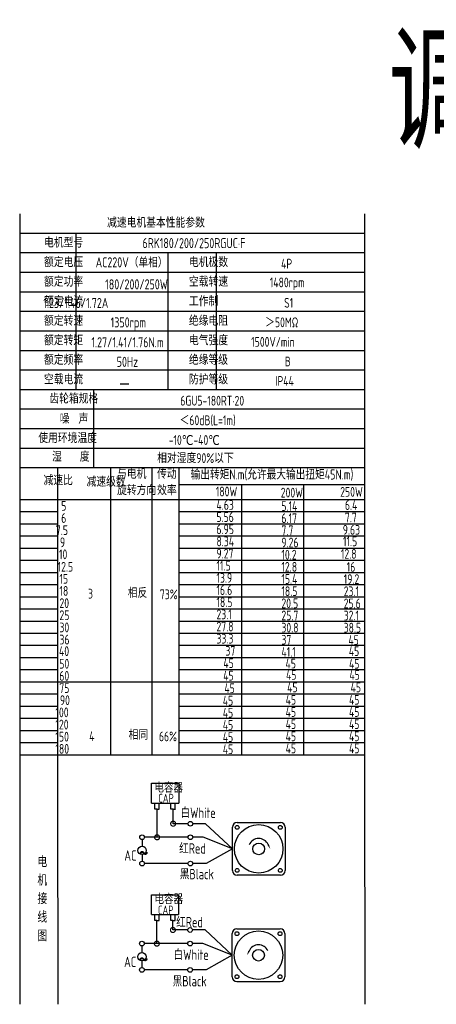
# Model space of a CAD drawing. Header units: inches. Extents: x 331 to 12887, y -474 to 4488.
# Tile 33 of 122: x 3215 to 3583, y 809 to 1679. Entities that reach past the tile are written whole.
import ezdxf

# ---------------------------------------------------------------- set-up
doc = ezdxf.new("R2010")
doc.units = ezdxf.units.IN
doc.header["$LTSCALE"] = 10
doc.header["$MEASUREMENT"] = 0
for name, color, linetype in [('1轮廓实线层', 7, 'Continuous'), ('2细线层', 4, 'Continuous'), ('6文字层', 3, 'Continuous'), ('7标注层', 4, 'Continuous')]:
    doc.layers.add(name, color=color, linetype=linetype)
doc.styles.add('PC_TEXTSTYLE', font='isocp.shx', dxfattribs={"width": 0.8, "bigfont": 'HZFS.SHX'})

# ---------------------------------------------------------------- blocks, each defined once
blk = doc.blocks.new('_DotSmall')
at = {"color": 0, "linetype": 'ByBlock', "const_width": 0.5}
blk.add_lwpolyline([(-0.0625, 0, 1), (0.0625, 0, 1)], format="xyb", close=True, dxfattribs=at)

msp = doc.modelspace()

# ---------------------------------------------------------------- linework, layer by layer
at = {"layer": '1轮廓实线层'}
for p, q in [((3214.99875, 1507.54233), (3214.99875, 1323.9077)), ((3214.99875, 1507.54233), (3214.99875, 1317.47784)), ((3519.64027, 1507.54233), (3519.64027, 1015.9245)), ((3214.99875, 1319.97894), (3214.99875, 985.05721)), ((3214.99875, 1313.41152), (3214.99875, 966.76271)), ((3214.99875, 1032.55586), (3214.99875, 808.67118)), ((3355.82441, 1029.34603), (3519.64027, 1029.34603)), ((3519.64027, 1015.92449), (3519.98357, 808.67119))]:
    msp.add_line(p, q, dxfattribs=at)
at = {"layer": '1轮廓实线层', "color": 4}
for p, q in [((3355.82441, 1268.25694), (3519.64027, 1268.25694)), ((3410.82442, 1268.25693), (3410.82442, 1029.34603)), ((3465.82442, 1268.25693), (3465.82442, 1029.34603)), ((3355.82441, 1255.04471), (3403.03105, 1255.04471)), ((3248.57765, 1029.34603), (3519.64028, 1029.34603))]:
    msp.add_line(p, q, dxfattribs=at)
at = {"layer": '2细线层'}
for p, q in [((3519.64027, 1490.26374), (3214.99875, 1490.26374)), ((3264.50773, 1490.26374), (3264.50773, 1352.03502)), ((3519.64027, 1472.98515), (3214.99875, 1472.98515)), ((3345.88756, 1472.98515), (3345.88756, 1352.03502)), ((3388.50628, 1472.98515), (3388.50628, 1352.03502)), ((3519.64027, 1455.70656), (3214.99875, 1455.70656)), ((3519.64027, 1438.42797), (3214.99875, 1438.42797)), ((3519.64027, 1421.14938), (3214.99875, 1421.14938)), ((3519.64027, 1403.87079), (3214.99875, 1403.87079)), ((3519.64027, 1386.5922), (3214.99875, 1386.5922)), ((3519.64027, 1369.31361), (3214.99875, 1369.31361)), ((3519.64027, 1352.03502), (3214.99875, 1352.03502)), ((3280.21543, 1352.03502), (3280.21543, 1282.92066)), ((3519.64027, 1334.75643), (3214.99875, 1334.75643)), ((3519.64027, 1317.47784), (3214.99875, 1317.47784)), ((3519.64027, 1317.47784), (3214.99875, 1317.47784)), ((3519.64027, 1300.19925), (3214.99875, 1300.19925)), ((3519.64027, 1300.19925), (3214.99875, 1300.19925)), ((3426.7303, 1282.92066), (3214.99875, 1282.92066)), ((3519.64027, 1282.92066), (3214.99875, 1282.92066)), ((3248.57765, 997.10337), (3248.57765, 1282.92066)), ((3295.50076, 1029.34603), (3295.50076, 1282.92066)), ((3331.9906, 1029.34603), (3331.9906, 1282.92066)), ((3355.82441, 1029.34603), (3355.82441, 1282.92066)), ((3214.99875, 1255.04471), (3519.64027, 1255.04471)), ((3214.99875, 1244.29716), (3248.57765, 1244.29716)), ((3355.82441, 1244.29716), (3519.64027, 1244.29716)), ((3214.99875, 1233.5496), (3248.57765, 1233.5496)), ((3355.82441, 1233.5496), (3519.64027, 1233.5496)), ((3214.99875, 1222.80205), (3248.57765, 1222.80205)), ((3355.82441, 1222.80205), (3519.64027, 1222.80205)), ((3214.99875, 1212.05449), (3248.57765, 1212.05449)), ((3355.82441, 1212.05449), (3519.64027, 1212.05449)), ((3214.99875, 1201.30693), (3248.57765, 1201.30693)), ((3355.82441, 1201.30693), (3519.64027, 1201.30693)), ((3214.99875, 1190.55938), (3248.57765, 1190.55938)), ((3355.82441, 1190.55938), (3519.64027, 1190.55938)), ((3214.99875, 1179.81182), (3248.57765, 1179.81182)), ((3355.82441, 1179.81182), (3519.64027, 1179.81182)), ((3214.99875, 1169.06426), (3248.57765, 1169.06426)), ((3355.82441, 1169.06426), (3519.64027, 1169.06426)), ((3214.99875, 1158.31671), (3248.57765, 1158.31671)), ((3355.82441, 1158.31671), (3519.64027, 1158.31671)), ((3214.99875, 1147.56915), (3248.57765, 1147.56915)), ((3355.82441, 1147.56915), (3519.64027, 1147.56915)), ((3214.99875, 1136.8216), (3248.57765, 1136.8216)), ((3355.82441, 1136.8216), (3519.64027, 1136.8216)), ((3214.99875, 1126.07404), (3248.57765, 1126.07404)), ((3355.82441, 1126.07404), (3519.64027, 1126.07404)), ((3214.99875, 1115.32648), (3248.57765, 1115.32648)), ((3355.82441, 1115.32648), (3519.64027, 1115.32648)), ((3214.99875, 1104.57893), (3248.57765, 1104.57893)), ((3355.82441, 1104.57893), (3519.64027, 1104.57893)), ((3214.99875, 1093.83137), (3355.82441, 1093.83137)), ((3355.82441, 1093.83137), (3519.64027, 1093.83137)), ((3214.99875, 1083.08382), (3248.57765, 1083.08382)), ((3355.82441, 1083.08382), (3519.64027, 1083.08382)), ((3214.99875, 1072.33626), (3248.57765, 1072.33626)), ((3355.82441, 1072.33626), (3519.64027, 1072.33626)), ((3214.99875, 1061.5887), (3248.57765, 1061.5887)), ((3355.82441, 1061.5887), (3519.64027, 1061.5887)), ((3214.99875, 1050.84115), (3248.57765, 1050.84115)), ((3355.82441, 1050.84115), (3519.64027, 1050.84115)), ((3214.99875, 1040.09359), (3248.57765, 1040.09359)), ((3355.82441, 1040.09359), (3519.64027, 1040.09359)), ((3214.99875, 1029.34603), (3248.57765, 1029.34603)), ((3355.82441, 1029.34603), (3519.64027, 1029.34603)), ((3331.57886, 986.43535), (3331.57886, 1004.05553)), ((3331.57886, 1004.05553), (3355.55721, 1004.05553)), ((3355.55721, 1004.05553), (3355.55721, 986.43535)), ((3249.07366, 808.67119), (3248.57765, 997.10337)), ((3331.57886, 986.43535), (3355.46099, 986.43535)), ((3334.38988, 981.16175), (3334.38988, 986.43535)), ((3338.26288, 981.16175), (3338.26288, 986.43535)), ((3348.58952, 981.17425), (3348.58952, 986.44784)), ((3352.46252, 981.17425), (3352.46252, 986.44784)), ((3336.38234, 981.16175), (3334.38988, 981.16175)), ((3336.32638, 981.16175), (3338.31883, 981.16175)), ((3336.38234, 956.31853), (3336.38234, 981.16175)), ((3350.58198, 981.17425), (3348.58952, 981.17425)), ((3350.52602, 981.17425), (3352.51848, 981.17425)), ((3350.58198, 968.36184), (3350.58198, 981.22576)), ((3363.6938, 968.36184), (3350.58198, 968.36184)), ((3379.0894, 968.36184), (3367.84365, 968.36184)), ((3402.89724, 946.08902), (3379.0894, 968.36184)), ((3363.70344, 956.31853), (3336.38234, 956.31853)), ((3402.89724, 946.08902), (3379.8104, 933.12005)), ((3363.6938, 933.12005), (3325.30081, 933.12005)), ((3379.8104, 933.12005), (3367.84365, 933.12005)), ((3331.44039, 887.94726), (3331.44039, 905.56745)), ((3331.44039, 905.56745), (3355.41874, 905.56745)), ((3355.41874, 905.56745), (3355.41874, 887.94726)), ((3331.44039, 887.94726), (3355.32252, 887.94726)), ((3334.25141, 882.67367), (3334.25141, 887.94726)), ((3336.24387, 882.67367), (3334.25141, 882.67367)), ((3336.18791, 862.32839), (3336.18791, 882.67367)), ((3336.18791, 882.67367), (3338.18037, 882.67367)), ((3338.12441, 882.67367), (3338.12441, 887.94726)), ((3348.45105, 882.68616), (3348.45105, 887.95976)), ((3350.44351, 882.68616), (3348.45105, 882.68616)), ((3350.38755, 882.68616), (3352.38001, 882.68616)), ((3350.38755, 874.3717), (3350.38755, 882.67554)), ((3352.32405, 882.68616), (3352.32405, 887.95976)), ((3363.49937, 874.3717), (3350.38755, 874.3717)), ((3378.89498, 874.3717), (3367.64922, 874.3717)), ((3402.70282, 852.09888), (3378.89498, 874.3717)), ((3363.50901, 862.32839), (3336.18791, 862.32839)), ((3402.70282, 852.09888), (3379.61597, 839.12991)), ((3363.49937, 839.12991), (3325.10638, 839.12991)), ((3379.61597, 839.12991), (3367.64922, 839.12991)), ((3406.84322, 828.80911), (3445.14195, 828.80911))]:
    msp.add_line(p, q, dxfattribs=at)
at = {"layer": '2细线层', "color": 4}
for p, q in [((3407.03765, 969.37879), (3445.33638, 969.37879)), ((3402.89724, 926.93965), (3402.89724, 965.23839)), ((3449.47678, 965.23839), (3449.47678, 926.93965)), ((3445.33638, 922.79925), (3407.03765, 922.79925)), ((3408.73358, 922.79925), (3407.03765, 922.79925)), ((3402.70282, 832.94952), (3402.70282, 871.24825)), ((3406.84322, 875.38865), (3445.14195, 875.38865)), ((3449.28236, 871.24825), (3449.28236, 832.94952))]:
    msp.add_line(p, q, dxfattribs=at)
at = {"layer": '2细线层'}
for points in [[(3434.4929, 949.96212, 0, 0, 0), (3434.4929, 949.96212, 1.55265, 0, 0), (3436.35171, 945.97589, 0, 0, 0)], [(3417.6867, 855.97198, 0, 0, 0), (3417.6867, 855.97198, 1.55265, 0, 0), (3415.82789, 851.98575, 0, 0, 0)]]:
    msp.add_lwpolyline(points, format="xyseb", dxfattribs=at)
for centre in [(3365.76872, 968.36184), (3323.13531, 956.31853), (3365.77836, 956.31853), (3323.16953, 933.12005), (3365.76872, 933.12005), (3365.5743, 874.3717), (3322.94088, 862.32839), (3365.58394, 862.32839), (3322.9751, 839.12991), (3365.5743, 839.12991)]:
    msp.add_circle(centre, 2.07493, dxfattribs=at)
at = {"layer": '2细线层', "color": 4}
for centre, radius in [((3426.18701, 946.08902), 21.43476), ((3407.15692, 965.11912), 1.68204), ((3445.21711, 965.11912), 1.68204), ((3426.18701, 946.08902), 5.1755), ((3407.15692, 927.05892), 1.68204), ((3445.21711, 927.05892), 1.68204), ((3425.99259, 852.09888), 21.43476), ((3406.96249, 871.12898), 1.68204), ((3445.02269, 871.12898), 1.68204), ((3425.99259, 852.09888), 5.1755), ((3406.96249, 833.06879), 1.68204), ((3445.02269, 833.06879), 1.68204)]:
    msp.add_circle(centre, radius, dxfattribs=at)
for centre, start, end in [((3407.03765, 965.23839), 90, 180), ((3445.33638, 965.23839), 0, 90), ((3407.03765, 926.93965), 180, 270), ((3445.33638, 926.93965), 270, 0), ((3406.84322, 871.24825), 90, 180), ((3445.14195, 871.24825), 0, 90), ((3406.84322, 832.94952), 180, 270), ((3445.14195, 832.94952), 270, 0)]:
    msp.add_arc(centre, 4.1404, start, end, dxfattribs=at)
at = {"layer": '2细线层'}
for centre in [(3426.18701, 946.08902), (3425.99259, 852.09888)]:
    msp.add_arc(centre, 9.16453, 25, 156.22351377, dxfattribs=at)
at = {"layer": '7标注层'}
for p, q in [((3323.15754, 954.24372), (3323.16123, 948.36963)), ((3336.38234, 956.31853), (3325.21023, 956.31853)), ((3376.95886, 956.31853), (3367.85329, 956.31853)), ((3402.89724, 946.08902), (3376.95886, 956.31853)), ((3323.16583, 941.06907), (3323.16953, 935.19498)), ((3336.18791, 862.32839), (3325.01581, 862.32839)), ((3376.76444, 862.32839), (3367.65886, 862.32839)), ((3402.70282, 852.09888), (3376.76444, 862.32839)), ((3322.96311, 860.25358), (3322.96681, 854.37949)), ((3322.9714, 847.07893), (3322.9751, 841.20484))]:
    msp.add_line(p, q, dxfattribs=at)
for centre in [(3323.16353, 944.71935), (3322.96911, 850.72921)]:
    msp.add_circle(centre, 3.65028, dxfattribs=at)

# ---------------------------------------------------------------- block references
at = {"layer": '2细线层'}
for p, xscale, yscale, zscale, rotation in [((3350.58198, 968.36184), 8.74429657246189, 8.74429657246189, 8.74429657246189, 0.05529606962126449), ((3336.38234, 956.31853), 8.74429657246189, 8.74429657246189, 8.74429657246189, 0.05529606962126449), ((3350.38755, 874.3717), 8.744296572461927, 8.744296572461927, 8.744296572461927, 0.05529606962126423), ((3336.18791, 862.32839), 8.744296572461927, 8.744296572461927, 8.744296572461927, 0.05529606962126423)]:
    msp.add_blockref('_DotSmall', p, dxfattribs=dict(at, xscale=xscale, yscale=yscale, zscale=zscale, rotation=rotation))

# ---------------------------------------------------------------- texts
at = {"layer": '6文字层', "style": 'PC_TEXTSTYLE'}
for s, insert, char_height, width, attachment_point in [('{\\C3;调速风叶}', (3540.84799, 1664.76695), 100, 476.7582869, 1), ('{\\C3;减速电机基本性能参数}', (3292.20988, 1504.05429), 8.6392949, 100.8014328, 1), ('{\\C3;         电机型号 }', (3200.95736, 1486.40057), 8.6392949, 100.8014328, 1), ('\\pi15.351;{\\C3;      6RK180/200/250RGUC·F}', (3283.69476, 1486.1282), 8.9106116, 151.4619379, 1), ('{\\C3;         额定电压}', (3200.95736, 1469.12198), 8.6392949, 100.8014328, 1), ('{\\C3;       AC220V（单相）}', (3253.58674, 1469.15963), 8.9106116, 103.9670977, 1), ('{\\C3;         电机极数}', (3328.97211, 1469.12198), 8.6392949, 100.8014328, 1), ('{\\C3;         4P}', (3410.39306, 1467.79583), 8.6392949, 100.8014328, 1), ('{\\C3;         额定功率}', (3200.95736, 1451.84339), 8.6392949, 100.8014328, 1), ('{\\C3;             180/200/250W}', (3237.55691, 1449.70777), 8.9106116, 116.2842191, 1), ('{\\C3;         空载转速}', (3328.97211, 1451.84339), 8.6392949, 100.8014328, 1), ('{\\C3;          1480rpm}', (3396.45704, 1451.26738), 8.6392949, 100.8014328, 1), ('{\\C3;         额定电流}', (3200.95736, 1434.5648), 8.6392949, 100.8014328, 1), ('{\\C3;              1.23/1.46/1.72A}', (3235.87495, 1433.1982), 8.9106116, 103.9670977, 1), ('{\\C3;         工作制}', (3328.97211, 1434.5648), 8.6392949, 100.8014328, 1), ('{\\C3;           S1}', (3405.18651, 1433.23865), 8.6392949, 100.8014328, 1), ('{\\C3;         额定转速}', (3200.95736, 1417.28621), 8.6392949, 100.8014328, 1), ('{\\C3;       1350rpm}', (3266.82913, 1416.07403), 8.9106116, 103.9670977, 1), ('{\\C3;         绝缘电阻}', (3328.97211, 1417.28621), 8.6392949, 100.8014328, 1), ('{\\C3;       ＞50MΩ}', (3404.21029, 1415.96006), 8.6392949, 100.8014328, 1), ('{\\C3;         额定转矩}', (3200.95736, 1400.00762), 8.6392949, 100.8014328, 1), ('{\\C3;       1.27/1.41/1.76N.m}', (3249.76784, 1398.48543), 8.9106116, 103.9670977, 1), ('{\\C3;         电气强度}', (3328.97211, 1400.00762), 8.6392949, 100.8014328, 1), ('{\\C3;  1500V/min}', (3411.6326, 1398.68147), 8.6392949, 100.8014328, 1), ('{\\C3;         额定频率}', (3200.95736, 1382.72903), 8.6392949, 100.8014328, 1), ('{\\C3;        50Hz}', (3268.08376, 1381.17732), 8.9106116, 103.9670977, 1), ('{\\C3;         绝缘等级}', (3328.97211, 1382.72903), 8.6392949, 100.8014328, 1), ('{\\C3;          B}', (3409.74223, 1381.40288), 8.6392949, 100.8014328, 1), ('{\\C3;         空载电流}', (3200.95736, 1365.45044), 8.6392949, 100.8014328, 1), ('{\\C3;         防护等级}', (3328.97211, 1365.45044), 8.6392949, 100.8014328, 1), ('{\\C3;         IP44}', (3405.18651, 1364.12429), 8.6392949, 100.8014328, 1), ('{\\C3;              齿轮箱规格}', (3185.89188, 1348.48059), 8.6392949, 100.8014328, 1), ('{\\C3;        \\H1.6708x;—}', (3271.11589, 1365.83925), 8.6392949, 100.8014328, 1), ('{\\C3;             6GU5-180RT·20}', (3305.50276, 1346.67639), 8.6392949, 114.2991806, 1), ('{\\C3;              噪  声}', (3195.10775, 1330.66535), 8.6392949, 100.8014328, 1), ('{\\C3;              ＜60dB(L=1m)}', (3300.95645, 1329.34489), 8.6392949, 100.8014328, 1), ('{\\C3;       使用环境温度}', (3203.79178, 1313.61467), 8.6392949, 100.8014328, 1), ('{\\C3;       -10℃-40℃}', (3318.94498, 1311.89703), 8.6392949, 100.8014328, 1), ('{\\C3;           湿    度}', (3200.15846, 1297.15887), 8.6392949, 100.8014328, 1), ('{\\C3;      相对湿度90%以下}', (3312.76222, 1295.92835), 8.6392949, 100.8014328, 1), ('{\\C3;与电机\\P旋转方向}', (3301.04096, 1281.98098), 8.639295, 100.8014328, 1), ('{\\C3;传动\\P效率}', (3336.40183, 1281.89046), 8.639295, 100.8014328, 1), ('{\\C3;输出转矩N.m(允许最大输出扭矩45N.m)}', (3366.0328, 1281.55331), 8.9106116, 155.0048372, 1), ('{\\C3;              减速比}', (3180.7524, 1276.21009), 8.6392949, 100.8014328, 1), ('{\\C3;              减速级数}', (3218.73317, 1274.957), 8.6392949, 100.8014328, 1), ('{\\C3;                180W}', (3325.05678, 1266.36482), 8.6392949, 100.8014328, 1), ('{\\C3;                200W}', (3382.44056, 1265.38918), 8.6392949, 100.8014328, 1), ('{\\C3;                250W}', (3434.98088, 1266.07116), 8.6392949, 100.8014328, 1), ('{\\C3;                   5}', (3176.56732, 1253.68699), 8.6392949, 100.8014328, 1), ('{\\C3;                4.63}', (3325.61953, 1254.49767), 8.6392949, 100.8014328, 1), ('{\\C3;                6.4}', (3439.10615, 1254.39135), 8.6392949, 100.8014328, 1), ('{\\C3;                5.14}', (3383.00331, 1253.52203), 8.6392949, 100.8014328, 1), ('{\\C3;                   6}', (3176.56732, 1242.93944), 8.6392949, 100.8014328, 1), ('{\\C3;                5.56}', (3325.61953, 1243.75011), 8.6392949, 100.8014328, 1), ('{\\C3;                6.17}', (3383.00331, 1242.77447), 8.6392949, 100.8014328, 1), ('{\\C3;                7.7}', (3439.10615, 1243.45649), 8.6392949, 100.8014328, 1), ('{\\C3;                  7.5}', (3175.80922, 1232.19188), 8.6392949, 100.8014328, 1), ('{\\C3;                6.95}', (3325.61953, 1233.00256), 8.6392949, 100.8014328, 1), ('{\\C3;                7.7}', (3383.00331, 1232.02691), 8.6392949, 100.8014328, 1), ('{\\C3;                9.63}', (3437.23112, 1232.52156), 8.6392949, 100.8014328, 1), ('{\\C3;                  9}', (3179.44896, 1221.44432), 8.6392949, 100.8014328, 1), ('{\\C3;                8.34}', (3325.61953, 1222.255), 8.6392949, 100.8014328, 1), ('{\\C3;                9.26}', (3383.00331, 1221.27936), 8.6392949, 100.8014328, 1), ('{\\C3;                11.5}', (3437.41866, 1222.33602), 8.6392949, 100.8014328, 1), ('{\\C3;                   10}', (3174.64504, 1210.82683), 8.6392949, 100.8014328, 1), ('{\\C3;                9.27}', (3325.61953, 1211.50744), 8.6392949, 100.8014328, 1), ('{\\C3;                10.2}', (3383.00331, 1210.5318), 8.6392949, 100.8014328, 1), ('{\\C3;                12.8}', (3435.54363, 1211.21379), 8.6392949, 100.8014328, 1), ('{\\C3;                   12.5}', (3173.44292, 1199.8153), 8.6392949, 100.8014328, 1), ('{\\C3;                11.5}', (3325.61953, 1200.75989), 8.6392949, 100.8014328, 1), ('{\\C3;                12.8}', (3383.00331, 1199.78425), 8.6392949, 100.8014328, 1), ('{\\C3;                16}', (3440.66944, 1199.70749), 8.6392949, 100.8014328, 1), ('{\\C3;                   15}', (3175.05114, 1189.20166), 8.6392949, 100.8014328, 1), ('{\\C3;                13.9}', (3325.61953, 1190.01233), 8.6392949, 100.8014328, 1), ('{\\C3;                15.4}', (3383.00331, 1189.03669), 8.6392949, 100.8014328, 1), ('{\\C3;                19.2}', (3438.05022, 1188.94806), 8.6392949, 100.8014328, 1), ('{\\C3;                   18}', (3175.05114, 1178.4541), 8.6392949, 100.8014328, 1), ('{\\C3;     3}', (3255.61252, 1176.0469), 8.6392949, 100.8014328, 1), ('{\\C3;     相反}', (3290.69883, 1176.65973), 8.6392949, 100.8014328, 1), ('{\\C3;  73%}', (3330.96472, 1175.45491), 8.6392949, 100.8014328, 1), ('{\\C3;                16.6}', (3325.61953, 1179.26478), 8.6392949, 100.8014328, 1), ('{\\C3;                18.5}', (3383.00331, 1178.28913), 8.6392949, 100.8014328, 1), ('{\\C3;                23.1}', (3438.05022, 1178.20051), 8.6392949, 100.8014328, 1), ('{\\C3;                   20}', (3175.05114, 1167.70654), 8.6392949, 100.8014328, 1), ('{\\C3;                18.5}', (3325.61953, 1168.51722), 8.6392949, 100.8014328, 1), ('{\\C3;                20.5}', (3383.00331, 1167.54158), 8.6392949, 100.8014328, 1), ('{\\C3;                25.6}', (3438.05022, 1167.45295), 8.6392949, 100.8014328, 1), ('{\\C3;                23.1}', (3325.61953, 1157.76966), 8.6392949, 100.8014328, 1), ('{\\C3;                   25}', (3175.05114, 1156.95899), 8.6392949, 100.8014328, 1), ('{\\C3;                25.7}', (3383.00331, 1156.79402), 8.6392949, 100.8014328, 1), ('{\\C3;                32.1}', (3438.05022, 1156.7054), 8.6392949, 100.8014328, 1), ('{\\C3;                   30}', (3175.05114, 1146.21143), 8.6392949, 100.8014328, 1), ('{\\C3;                27.8}', (3325.61953, 1147.02211), 8.6392949, 100.8014328, 1), ('{\\C3;                30.8}', (3383.00331, 1146.04646), 8.6392949, 100.8014328, 1), ('{\\C3;                38.5}', (3438.05022, 1145.95784), 8.6392949, 100.8014328, 1), ('{\\C3;                   36}', (3175.05114, 1135.46387), 8.6392949, 100.8014328, 1), ('{\\C3;                33.3}', (3325.61953, 1136.27455), 8.6392949, 100.8014328, 1), ('{\\C3;                37}', (3383.00331, 1135.29891), 8.6392949, 100.8014328, 1), ('{\\C3;                45}', (3442.22353, 1135.04065), 8.6392949, 100.8014328, 1), ('{\\C3;                   40}', (3174.65579, 1125.19529), 8.6392949, 100.8014328, 1), ('{\\C3;                  37}', (3325.61953, 1125.527), 8.6392949, 100.8014328, 1), ('{\\C3;                41.1}', (3383.00331, 1124.55135), 8.6392949, 100.8014328, 1), ('{\\C3;                45}', (3442.57842, 1125.20733), 8.6392949, 100.8014328, 1), ('{\\C3;                45}', (3331.69314, 1114.61087), 8.6392949, 100.8014328, 1), ('{\\C3;                   50}', (3174.91512, 1114.09647), 8.6392949, 100.8014328, 1), ('{\\C3;                45}', (3386.6311, 1114.26056), 8.6392949, 100.8014328, 1), ('{\\C3;                45}', (3442.7374, 1114.06373), 8.6392949, 100.8014328, 1), ('{\\C3;                   60}', (3174.91512, 1103.34892), 8.6392949, 100.8014328, 1), ('{\\C3;                45}', (3331.59486, 1103.53255), 8.6392949, 100.8014328, 1), ('{\\C3;                45}', (3387.09229, 1104.23042), 8.6392949, 100.8014328, 1), ('{\\C3;                45}', (3443.09229, 1104.23042), 8.6392949, 100.8014328, 1), ('{\\C3;                   75}', (3174.91512, 1092.60136), 8.6392949, 100.8014328, 1), ('{\\C3;                 45}', (3328.67184, 1092.48067), 8.6392949, 100.8014328, 1), ('{\\C3;                 45}', (3384.16927, 1093.17854), 8.6392949, 100.8014328, 1), ('{\\C3;                 45}', (3440.16927, 1093.17854), 8.6392949, 100.8014328, 1), ('{\\C3;                   90}', (3175.44844, 1081.85381), 8.6392949, 100.8014328, 1), ('{\\C3;                45}', (3331.2284, 1081.49968), 8.6392949, 100.8014328, 1), ('{\\C3;                45}', (3386.72583, 1082.19754), 8.6392949, 100.8014328, 1), ('{\\C3;                45}', (3442.72583, 1082.19754), 8.6392949, 100.8014328, 1), ('{\\C3;                  100}', (3175.44844, 1071.10625), 8.6392949, 100.8014328, 1), ('{\\C3;                45}', (3386.72583, 1071.44998), 8.6392949, 100.8014328, 1), ('{\\C3;                45}', (3442.72583, 1071.44998), 8.6392949, 100.8014328, 1), ('{\\C3;                45}', (3331.2284, 1070.75212), 8.6392949, 100.8014328, 1), ('{\\C3;                  120}', (3175.44844, 1060.35869), 8.6392949, 100.8014328, 1), ('{\\C3;                45}', (3331.22605, 1060.00456), 8.6392949, 100.8014328, 1), ('{\\C3;                45}', (3386.72348, 1060.70243), 8.6392949, 100.8014328, 1), ('{\\C3;                45}', (3442.72348, 1060.70243), 8.6392949, 100.8014328, 1), ('{\\C3;                  150}', (3175.44844, 1049.61114), 8.6392949, 100.8014328, 1), ('{\\C3;     4}', (3256.69113, 1050.0692), 8.6392949, 100.8014328, 1), ('{\\C3;     相同}', (3291.42309, 1051.22486), 8.6392949, 100.8014328, 1), ('{\\C3;   66%}', (3326.18726, 1049.88441), 8.6392949, 100.8014328, 1), ('{\\C3;                45}', (3331.22605, 1049.25701), 8.6392949, 100.8014328, 1), ('{\\C3;                45}', (3386.72348, 1049.95487), 8.6392949, 100.8014328, 1), ('{\\C3;                45}', (3442.72348, 1049.95487), 8.6392949, 100.8014328, 1), ('{\\C3;                  180}', (3175.44844, 1038.86358), 8.6392949, 100.8014328, 1), ('{\\C3;                45}', (3331.22605, 1038.50945), 8.6392949, 100.8014328, 1), ('{\\C3;                45}', (3386.72348, 1039.20732), 8.6392949, 100.8014328, 1), ('{\\C3;                45}', (3442.72348, 1039.20732), 8.6392949, 100.8014328, 1), ('\\pi1.0125;电容器', (3333.03808, 1003.69099), 7.7649431, 41.7504704, 1), ('\\pi5.2738;CAP', (3332.16837, 994.78214), 7.7649431, 23.8821336, 1), ('白White', (3357.09916, 982.66045), 9.224752, 31.785752, 1), ('\\pi0.16814;红Red', (3355.68187, 951.12736), 9.2247524, 23.5926245, 1), ('{\\C3;     电\\P     机\\P     接\\P     线\\P     图}', (3223.76858, 939.72628), 9.8173806, 193.4046075, 2), ('\\pi0.18968;~', (3319.86662, 951.34587), 18.6544994, 6.3488083, 1), ('\\pi3.501;AC', (3303.92684, 944.78641), 9.2247524, 16.5956909, 1), ('黑Black', (3356.43941, 928.44041), 9.224752, 33.065119, 1), ('\\pi1.0125;电容器', (3333.13044, 905.16131), 7.7649431, 35.9317392, 1), ('\\pi5.2738;CAP', (3331.90179, 895.95049), 7.7649431, 23.8821336, 1), ('\\pi0.16814;红Red', (3353.06908, 885.9545), 9.2247524, 23.5926245, 1), ('白White', (3350.93402, 857.1501), 9.224752, 35.7276871, 1), ('\\pi0.18968;~', (3319.67219, 857.35574), 18.6544994, 6.3488083, 1), ('\\pi3.501;AC', (3303.73241, 850.79627), 9.2247524, 16.5956909, 1), ('黑Black', (3350.14049, 833.74517), 9.224752, 34.6490095, 1)]:
    msp.add_mtext(s, dxfattribs=dict(at, insert=insert, char_height=char_height, width=width, attachment_point=attachment_point))

doc.saveas('drawing.dxf')
